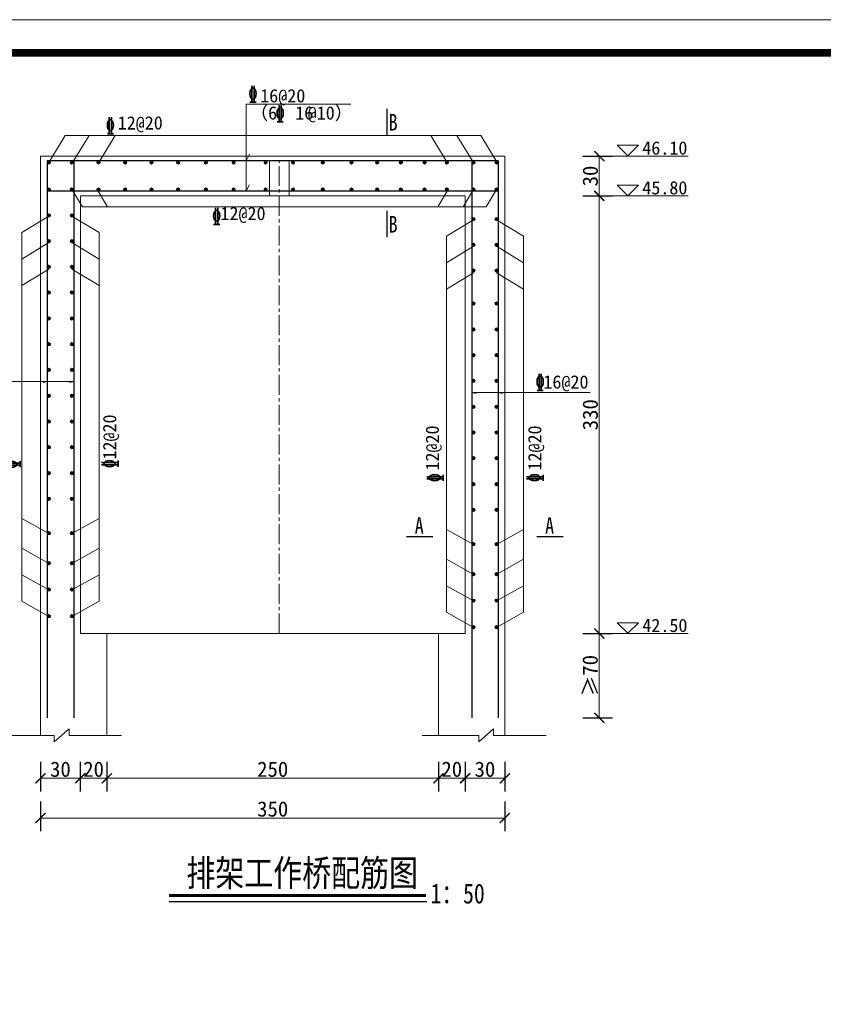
# Model space of a CAD drawing. Extents: x -13074 to 1448651, y 3648755 to 8081248.
# Tile 139 of 173: x 563319 to 563440, y 3858634 to 3858782. Entities that reach past the tile are written whole.
import ezdxf
from ezdxf.enums import TextEntityAlignment as Align
from ezdxf.lldxf.tags import DXFTag

# ---------------------------------------------------------------- set-up
doc = ezdxf.new("R2010")
doc.units = 0
doc.header["$PDMODE"] = 32
doc.header["$PDSIZE"] = 0.2
doc.linetypes.add('CENTER2', pattern=[1.125, 0.75, -0.125, 0.125, -0.125])
doc.layers.get('0').update_dxf_attribs({"linetype": 'CONTINUOUS'})
doc.layers.get('Defpoints').update_dxf_attribs({"linetype": 'CONTINUOUS'})
for name, color, linetype, lineweight in [('0.09中心线', 1, 'DASHDOT2', 9), ('0.09标注线', 3, 'CONTINUOUS', 9), ('0.13文字', 255, 'CONTINUOUS', 13), ('0.13轮廓', 4, 'CONTINUOUS', 13), ('0.15白', 7, 'CONTINUOUS', 15), ('0.30粗线', 7, 'CONTINUOUS', 30), ('0.3红', 1, 'CONTINUOUS', 30), ('SHEET', 1, 'CONTINUOUS', 15), ('文字', 7, 'CONTINUOUS', 15), ('细实线', 3, 'CONTINUOUS', 20)]:
    doc.layers.add(name, color=color, linetype=linetype, lineweight=lineweight)
doc.styles.add('-仿宋_GB2312', font='FangSong_GB2312.ttf')
doc.styles.add('CHX-1', font='tssdeng.shx', dxfattribs={"width": 0.7, "height": 300, "bigfont": 'atssdchn.shx'})
tags = doc.linetypes.add('DASHDOT2', pattern=[0.5, 0.25, -0.125, 0, -0.125]).pattern_tags.tags
tags[10:11] = [DXFTag(74, 4), DXFTag(75, 0), DXFTag(340, '0'), DXFTag(46, 1.0), DXFTag(50, 0.0), DXFTag(44, 0.0), DXFTag(45, 0.0)]
tags[8:9] = [DXFTag(74, 4), DXFTag(75, 0), DXFTag(340, '0'), DXFTag(46, 1.0), DXFTag(50, 0.0), DXFTag(44, 0.0), DXFTag(45, 0.0)]
tags[6:7] = [DXFTag(74, 4), DXFTag(75, 0), DXFTag(340, '0'), DXFTag(46, 1.0), DXFTag(50, 0.0), DXFTag(44, 0.0), DXFTag(45, 0.0)]
tags[4:5] = [DXFTag(74, 4), DXFTag(75, 0), DXFTag(340, '0'), DXFTag(46, 1.0), DXFTag(50, 0.0), DXFTag(44, 0.0), DXFTag(45, 0.0)]
doc.dimstyles.new('副本 (2) STANDARD', dxfattribs={"dimscale": 0, "dimtxt": 3.5, "dimasz": 1.5, "dimexe": 2, "dimexo": 2.25, "dimgap": 0.2, "dimtad": 1, "dimdec": 1, "dimzin": 0, "dimdsep": 46, "dimtxsty": '-仿宋_GB2312', "dimblk": 'ARCHTICK', "dimcen": 0.09, "dimadec": 0, "dimazin": 0, "dimtfac": 1, "dimtdec": 1, "dimtix": 1, "dimtmove": 2, "dimatfit": 3, "dimfxlon": 1, "dimtolj": 1, "dimtzin": 0, "dimlwd": 9, "dimarcsym": 0})

# ---------------------------------------------------------------- blocks, each defined once
blk = doc.blocks.new('_ARCHTICK')
at = {"color": 0, "linetype": 'ByBlock', "const_width": 0.15}
blk.add_lwpolyline([(-0.5, -0.5), (0.5, 0.5)], dxfattribs=at)
blk = doc.blocks.new('*D2836')
at = {"layer": '0.09标注线', "color": 0, "lineweight": -2}
for p, q in [((563322.31, 3858664.58), (563322.31, 3858660.08)), ((563392.31, 3858664.58), (563392.31, 3858660.08))]:
    blk.add_line(p, q, dxfattribs=at)
at = {"layer": '0.09标注线', "color": 0, "lineweight": 9}
blk.add_line((563322.31, 3858662.08), (563392.31, 3858662.08), dxfattribs=at)
at = {"layer": 'Defpoints', "color": 0, "lineweight": 13}
for p in [(563322.31, 3858674.56), (563392.31, 3858674.56), (563392.31, 3858662.08)]:
    blk.add_point(p, dxfattribs=at)
at = {"layer": '0.09标注线', "color": 0, "lineweight": 9, "xscale": 1.5, "yscale": 1.5, "zscale": 1.5, "rotation": 180}
blk.add_blockref('_ARCHTICK', (563322.31, 3858662.08), dxfattribs=at)
at = {"layer": '0.09标注线', "color": 0, "lineweight": 9, "xscale": 1.5, "yscale": 1.5, "zscale": 1.5}
blk.add_blockref('_ARCHTICK', (563392.31, 3858662.08), dxfattribs=at)
at = {"layer": '0.09标注线', "color": 0, "insert": (563357.31, 3858663.43), "char_height": 2.3, "attachment_point": 5, "style": '-仿宋_GB2312'}
blk.add_mtext('\\A1;350', dxfattribs=at)
blk = doc.blocks.new('*D2837')
at = {"layer": '0.09标注线', "color": 0, "lineweight": -2}
for p, q in [((563404.05, 3858755.91), (563408.55, 3858755.91)), ((563404.05, 3858689.91), (563408.55, 3858689.91))]:
    blk.add_line(p, q, dxfattribs=at)
at = {"layer": '0.09标注线', "color": 0, "lineweight": 9}
blk.add_line((563406.55, 3858689.91), (563406.55, 3858755.91), dxfattribs=at)
at = {"layer": 'Defpoints', "color": 0, "lineweight": 13}
for p in [(563386.31, 3858755.91), (563406.55, 3858755.91), (563386.31, 3858689.91)]:
    blk.add_point(p, dxfattribs=at)
at = {"layer": '0.09标注线', "color": 0, "lineweight": 9, "xscale": 1.5, "yscale": 1.5, "zscale": 1.5}
for p, rotation in [((563406.55, 3858755.91), 90), ((563406.55, 3858689.91), 270)]:
    blk.add_blockref('_ARCHTICK', p, dxfattribs=dict(at, rotation=rotation))
at = {"layer": '0.09标注线', "color": 0, "insert": (563405.2, 3858722.91), "char_height": 2.3, "attachment_point": 5, "rotation": 90, "style": '-仿宋_GB2312'}
blk.add_mtext('\\A1;330', dxfattribs=at)
blk = doc.blocks.new('*D2838')
at = {"layer": '0.09标注线', "color": 0, "lineweight": -2}
for p, q in [((563404.05, 3858761.91), (563408.55, 3858761.91)), ((563404.05, 3858755.91), (563408.55, 3858755.91))]:
    blk.add_line(p, q, dxfattribs=at)
at = {"layer": '0.09标注线', "color": 0, "lineweight": 9}
blk.add_line((563406.55, 3858755.91), (563406.55, 3858761.91), dxfattribs=at)
at = {"layer": 'Defpoints', "color": 0, "lineweight": 13}
for p in [(563391.31, 3858761.91), (563406.55, 3858761.91), (563386.31, 3858755.91)]:
    blk.add_point(p, dxfattribs=at)
at = {"layer": '0.09标注线', "color": 0, "lineweight": 9, "xscale": 1.5, "yscale": 1.5, "zscale": 1.5}
for p, rotation in [((563406.55, 3858761.91), 90), ((563406.55, 3858755.91), 270)]:
    blk.add_blockref('_ARCHTICK', p, dxfattribs=dict(at, rotation=rotation))
at = {"layer": '0.09标注线', "color": 0, "insert": (563405.2, 3858758.91), "char_height": 2.3, "attachment_point": 5, "rotation": 90, "style": '-仿宋_GB2312'}
blk.add_mtext('\\A1;30', dxfattribs=at)
blk = doc.blocks.new('*D2863')
at = {"layer": '0.09标注线', "color": 0, "lineweight": -2}
for p, q in [((563404.05, 3858689.91), (563408.55, 3858689.91)), ((563404.05, 3858677.2), (563408.55, 3858677.2))]:
    blk.add_line(p, q, dxfattribs=at)
at = {"layer": '0.09标注线', "color": 0, "lineweight": 9}
blk.add_line((563406.55, 3858689.91), (563406.55, 3858677.2), dxfattribs=at)
at = {"layer": 'Defpoints', "color": 0, "lineweight": 13}
for p in [(563386.31, 3858689.91), (563391.31, 3858677.2), (563406.55, 3858677.2)]:
    blk.add_point(p, dxfattribs=at)
at = {"layer": '0.09标注线', "color": 0, "lineweight": 9, "xscale": 1.5, "yscale": 1.5, "zscale": 1.5}
for p, rotation in [((563406.55, 3858689.91), 90), ((563406.55, 3858677.2), 270)]:
    blk.add_blockref('_ARCHTICK', p, dxfattribs=dict(at, rotation=rotation))
at = {"layer": '0.09标注线', "color": 0, "insert": (563405.2, 3858683.55), "char_height": 2.3, "attachment_point": 5, "rotation": 90, "style": '-仿宋_GB2312'}
blk.add_mtext('\\A1;≥70', dxfattribs=at)
blk = doc.blocks.new('*D2866')
at = {"layer": '0.09标注线', "color": 0, "lineweight": -2}
for p, q in [((563322.31, 3858670.58), (563322.31, 3858666.08)), ((563328.31, 3858670.58), (563328.31, 3858666.08))]:
    blk.add_line(p, q, dxfattribs=at)
at = {"layer": '0.09标注线', "color": 0, "lineweight": 9}
blk.add_line((563322.31, 3858668.08), (563328.31, 3858668.08), dxfattribs=at)
at = {"layer": 'Defpoints', "color": 0, "lineweight": 13}
for p in [(563322.31, 3858689.91), (563328.31, 3858689.91), (563328.31, 3858668.08)]:
    blk.add_point(p, dxfattribs=at)
at = {"layer": '0.09标注线', "color": 0, "lineweight": 9, "xscale": 1.5, "yscale": 1.5, "zscale": 1.5, "rotation": 180}
blk.add_blockref('_ARCHTICK', (563322.31, 3858668.08), dxfattribs=at)
at = {"layer": '0.09标注线', "color": 0, "lineweight": 9, "xscale": 1.5, "yscale": 1.5, "zscale": 1.5}
blk.add_blockref('_ARCHTICK', (563328.31, 3858668.08), dxfattribs=at)
at = {"layer": '0.09标注线', "color": 0, "insert": (563325.31, 3858669.43), "char_height": 2.3, "attachment_point": 5, "style": '-仿宋_GB2312'}
blk.add_mtext('\\A1;30', dxfattribs=at)
blk = doc.blocks.new('*D2867')
at = {"layer": '0.09标注线', "color": 0, "lineweight": -2}
for p, q in [((563328.31, 3858670.58), (563328.31, 3858666.08)), ((563332.31, 3858670.58), (563332.31, 3858666.08))]:
    blk.add_line(p, q, dxfattribs=at)
at = {"layer": '0.09标注线', "color": 0, "lineweight": 9}
blk.add_line((563328.31, 3858668.08), (563332.31, 3858668.08), dxfattribs=at)
at = {"layer": 'Defpoints', "color": 0, "lineweight": 13}
for p in [(563328.31, 3858689.91), (563332.31, 3858689.91), (563332.31, 3858668.08)]:
    blk.add_point(p, dxfattribs=at)
at = {"layer": '0.09标注线', "color": 0, "lineweight": 9, "xscale": 1.5, "yscale": 1.5, "zscale": 1.5, "rotation": 180}
blk.add_blockref('_ARCHTICK', (563328.31, 3858668.08), dxfattribs=at)
at = {"layer": '0.09标注线', "color": 0, "lineweight": 9, "xscale": 1.5, "yscale": 1.5, "zscale": 1.5}
blk.add_blockref('_ARCHTICK', (563332.31, 3858668.08), dxfattribs=at)
at = {"layer": '0.09标注线', "color": 0, "insert": (563330.31, 3858669.43), "char_height": 2.3, "attachment_point": 5, "style": '-仿宋_GB2312'}
blk.add_mtext('\\A1;20', dxfattribs=at)
blk = doc.blocks.new('*D2868')
at = {"layer": '0.09标注线', "color": 0, "lineweight": -2}
for p, q in [((563332.31, 3858670.58), (563332.31, 3858666.08)), ((563382.31, 3858670.58), (563382.31, 3858666.08))]:
    blk.add_line(p, q, dxfattribs=at)
at = {"layer": '0.09标注线', "color": 0, "lineweight": 9}
blk.add_line((563332.31, 3858668.08), (563382.31, 3858668.08), dxfattribs=at)
at = {"layer": 'Defpoints', "color": 0, "lineweight": 13}
for p in [(563332.31, 3858689.91), (563382.31, 3858689.91), (563382.31, 3858668.08)]:
    blk.add_point(p, dxfattribs=at)
at = {"layer": '0.09标注线', "color": 0, "lineweight": 9, "xscale": 1.5, "yscale": 1.5, "zscale": 1.5, "rotation": 180}
blk.add_blockref('_ARCHTICK', (563332.31, 3858668.08), dxfattribs=at)
at = {"layer": '0.09标注线', "color": 0, "lineweight": 9, "xscale": 1.5, "yscale": 1.5, "zscale": 1.5}
blk.add_blockref('_ARCHTICK', (563382.31, 3858668.08), dxfattribs=at)
at = {"layer": '0.09标注线', "color": 0, "insert": (563357.31, 3858669.43), "char_height": 2.3, "attachment_point": 5, "style": '-仿宋_GB2312'}
blk.add_mtext('\\A1;250', dxfattribs=at)
blk = doc.blocks.new('*D2869')
at = {"layer": '0.09标注线', "color": 0, "lineweight": -2}
for p, q in [((563382.31, 3858670.58), (563382.31, 3858666.08)), ((563386.31, 3858670.58), (563386.31, 3858666.08))]:
    blk.add_line(p, q, dxfattribs=at)
at = {"layer": '0.09标注线', "color": 0, "lineweight": 9}
blk.add_line((563382.31, 3858668.08), (563386.31, 3858668.08), dxfattribs=at)
at = {"layer": 'Defpoints', "color": 0, "lineweight": 13}
for p in [(563382.31, 3858689.91), (563386.31, 3858689.91), (563386.31, 3858668.08)]:
    blk.add_point(p, dxfattribs=at)
at = {"layer": '0.09标注线', "color": 0, "lineweight": 9, "xscale": 1.5, "yscale": 1.5, "zscale": 1.5, "rotation": 180}
blk.add_blockref('_ARCHTICK', (563382.31, 3858668.08), dxfattribs=at)
at = {"layer": '0.09标注线', "color": 0, "lineweight": 9, "xscale": 1.5, "yscale": 1.5, "zscale": 1.5}
blk.add_blockref('_ARCHTICK', (563386.31, 3858668.08), dxfattribs=at)
at = {"layer": '0.09标注线', "color": 0, "insert": (563384.31, 3858669.43), "char_height": 2.3, "attachment_point": 5, "style": '-仿宋_GB2312'}
blk.add_mtext('\\A1;20', dxfattribs=at)
blk = doc.blocks.new('*D2870')
at = {"layer": '0.09标注线', "color": 0, "lineweight": -2}
for p, q in [((563386.31, 3858670.58), (563386.31, 3858666.08)), ((563392.31, 3858670.58), (563392.31, 3858666.08))]:
    blk.add_line(p, q, dxfattribs=at)
at = {"layer": '0.09标注线', "color": 0, "lineweight": 9}
blk.add_line((563386.31, 3858668.08), (563392.31, 3858668.08), dxfattribs=at)
at = {"layer": 'Defpoints', "color": 0, "lineweight": 13}
for p in [(563386.31, 3858689.91), (563392.31, 3858689.91), (563392.31, 3858668.08)]:
    blk.add_point(p, dxfattribs=at)
at = {"layer": '0.09标注线', "color": 0, "lineweight": 9, "xscale": 1.5, "yscale": 1.5, "zscale": 1.5, "rotation": 180}
blk.add_blockref('_ARCHTICK', (563386.31, 3858668.08), dxfattribs=at)
at = {"layer": '0.09标注线', "color": 0, "lineweight": 9, "xscale": 1.5, "yscale": 1.5, "zscale": 1.5}
blk.add_blockref('_ARCHTICK', (563392.31, 3858668.08), dxfattribs=at)
at = {"layer": '0.09标注线', "color": 0, "insert": (563389.31, 3858669.43), "char_height": 2.3, "attachment_point": 5, "style": '-仿宋_GB2312'}
blk.add_mtext('\\A1;30', dxfattribs=at)

msp = doc.modelspace()

# ---------------------------------------------------------------- hatches: boundary and pattern name
at = {"layer": '0.30粗线'}
for points in [[(563323.812, 3858760.959, 1), (563323.312, 3858760.959, 1)], [(563327.301, 3858760.959, 1), (563326.801, 3858760.959, 1)], [(563331.301, 3858760.959, 1), (563330.801, 3858760.959, 1)], [(563331.301, 3858760.959, 1), (563330.801, 3858760.959, 1)], [(563335.301, 3858760.959, 1), (563334.801, 3858760.959, 1)], [(563335.301, 3858760.959, 1), (563334.801, 3858760.959, 1)], [(563339.301, 3858760.959, 1), (563338.801, 3858760.959, 1)], [(563343.301, 3858760.959, 1), (563342.801, 3858760.959, 1)], [(563347.489, 3858760.959, 1), (563346.989, 3858760.959, 1)], [(563351.677, 3858760.959, 1), (563351.177, 3858760.959, 1)], [(563356.501, 3858760.959, 1), (563356.001, 3858760.959, 1)], [(563360.123, 3858760.959, -1), (563360.623, 3858760.959, -1)], [(563364.604, 3858760.959, -1), (563365.104, 3858760.959, -1)], [(563368.956, 3858760.959, -1), (563369.456, 3858760.959, -1)], [(563372.834, 3858760.959, -1), (563373.334, 3858760.959, -1)], [(563376.403, 3858760.959, -1), (563376.903, 3858760.959, -1)], [(563379.952, 3858760.959, -1), (563380.452, 3858760.959, -1)], [(563379.952, 3858760.959, -1), (563380.452, 3858760.959, -1)], [(563383.323, 3858760.959, -1), (563383.823, 3858760.959, -1)], [(563383.323, 3858760.959, -1), (563383.823, 3858760.959, -1)], [(563387.323, 3858760.959, -1), (563387.823, 3858760.959, -1)], [(563390.812, 3858760.959, -1), (563391.312, 3858760.959, -1)], [(563323.819, 3858756.867, 1), (563323.319, 3858756.867, 1)], [(563327.301, 3858756.867, 1), (563326.801, 3858756.867, 1)], [(563331.301, 3858756.867, 1), (563330.801, 3858756.867, 1)], [(563331.301, 3858756.867, 1), (563330.801, 3858756.867, 1)], [(563335.301, 3858756.867, 1), (563334.801, 3858756.867, 1)], [(563335.301, 3858756.867, 1), (563334.801, 3858756.867, 1)], [(563339.301, 3858756.867, 1), (563338.801, 3858756.867, 1)], [(563343.301, 3858756.867, 1), (563342.801, 3858756.867, 1)], [(563347.489, 3858756.867, 1), (563346.989, 3858756.867, 1)], [(563351.677, 3858756.867, 1), (563351.177, 3858756.867, 1)], [(563356.501, 3858756.867, 1), (563356.001, 3858756.867, 1)], [(563360.123, 3858756.867, -1), (563360.623, 3858756.867, -1)], [(563364.604, 3858756.867, -1), (563365.104, 3858756.867, -1)], [(563368.956, 3858756.867, -1), (563369.456, 3858756.867, -1)], [(563372.834, 3858756.867, -1), (563373.334, 3858756.867, -1)], [(563376.403, 3858756.867, -1), (563376.903, 3858756.867, -1)], [(563379.952, 3858756.867, -1), (563380.452, 3858756.867, -1)], [(563379.952, 3858756.867, -1), (563380.452, 3858756.867, -1)], [(563383.323, 3858756.867, -1), (563383.823, 3858756.867, -1)], [(563383.323, 3858756.867, -1), (563383.823, 3858756.867, -1)], [(563387.323, 3858756.867, -1), (563387.823, 3858756.867, -1)], [(563390.806, 3858756.867, -1), (563391.306, 3858756.867, -1)], [(563323.819, 3858752.98, 1), (563323.319, 3858752.98, 1)], [(563327.301, 3858752.98, 1), (563326.801, 3858752.98, 1)], [(563387.323, 3858752.428, -1), (563387.823, 3858752.428, -1)], [(563390.806, 3858752.428, -1), (563391.306, 3858752.428, -1)], [(563323.819, 3858749.094, 1), (563323.319, 3858749.094, 1)], [(563327.301, 3858749.094, 1), (563326.801, 3858749.094, 1)], [(563387.323, 3858748.542, -1), (563387.823, 3858748.542, -1)], [(563390.806, 3858748.542, -1), (563391.306, 3858748.542, -1)], [(563323.819, 3858745.207, 1), (563323.319, 3858745.207, 1)], [(563327.301, 3858745.207, 1), (563326.801, 3858745.207, 1)], [(563387.323, 3858744.655, -1), (563387.823, 3858744.655, -1)], [(563390.806, 3858744.655, -1), (563391.306, 3858744.655, -1)], [(563323.819, 3858741.32, 1), (563323.319, 3858741.32, 1)], [(563327.301, 3858741.32, 1), (563326.801, 3858741.32, 1)], [(563387.323, 3858739.661, -1), (563387.823, 3858739.661, -1)], [(563390.806, 3858739.661, -1), (563391.306, 3858739.661, -1)], [(563323.819, 3858737.434, 1), (563323.319, 3858737.434, 1)], [(563323.819, 3858737.434, 1), (563323.319, 3858737.434, 1)], [(563327.301, 3858737.434, 1), (563326.801, 3858737.434, 1)], [(563327.301, 3858737.434, 1), (563326.801, 3858737.434, 1)], [(563387.323, 3858735.774, -1), (563387.823, 3858735.774, -1)], [(563390.806, 3858735.774, -1), (563391.306, 3858735.774, -1)], [(563323.819, 3858733.547, 1), (563323.319, 3858733.547, 1)], [(563327.301, 3858733.547, 1), (563326.801, 3858733.547, 1)], [(563387.323, 3858731.887, -1), (563387.823, 3858731.887, -1)], [(563390.806, 3858731.887, -1), (563391.306, 3858731.887, -1)], [(563323.819, 3858729.661, 1), (563323.319, 3858729.661, 1)], [(563327.301, 3858729.661, 1), (563326.801, 3858729.661, 1)], [(563387.323, 3858728.001, -1), (563387.823, 3858728.001, -1)], [(563390.806, 3858728.001, -1), (563391.306, 3858728.001, -1)], [(563323.819, 3858725.774, 1), (563323.319, 3858725.774, 1)], [(563327.301, 3858725.774, 1), (563326.801, 3858725.774, 1)], [(563387.323, 3858724.114, -1), (563387.823, 3858724.114, -1)], [(563390.806, 3858724.114, -1), (563391.306, 3858724.114, -1)], [(563323.819, 3858721.887, 1), (563323.319, 3858721.887, 1)], [(563327.301, 3858721.887, 1), (563326.801, 3858721.887, 1)], [(563387.323, 3858720.227, -1), (563387.823, 3858720.227, -1)], [(563390.806, 3858720.227, -1), (563391.306, 3858720.227, -1)], [(563323.819, 3858718.001, 1), (563323.319, 3858718.001, 1)], [(563327.301, 3858718.001, 1), (563326.801, 3858718.001, 1)], [(563387.323, 3858716.341, -1), (563387.823, 3858716.341, -1)], [(563390.806, 3858716.341, -1), (563391.306, 3858716.341, -1)], [(563323.819, 3858714.114, 1), (563323.319, 3858714.114, 1)], [(563327.301, 3858714.114, 1), (563326.801, 3858714.114, 1)], [(563387.323, 3858712.454, -1), (563387.823, 3858712.454, -1)], [(563390.806, 3858712.454, -1), (563391.306, 3858712.454, -1)], [(563323.819, 3858710.227, 1), (563323.319, 3858710.227, 1)], [(563327.301, 3858710.227, 1), (563326.801, 3858710.227, 1)], [(563387.323, 3858708.568, -1), (563387.823, 3858708.568, -1)], [(563390.806, 3858708.568, -1), (563391.306, 3858708.568, -1)], [(563323.819, 3858705.03, 1), (563323.319, 3858705.03, 1)], [(563327.301, 3858705.03, 1), (563326.801, 3858705.03, 1)], [(563387.323, 3858703.37, -1), (563387.823, 3858703.37, -1)], [(563390.806, 3858703.37, -1), (563391.306, 3858703.37, -1)], [(563323.819, 3858700.527, 1), (563323.319, 3858700.527, 1)], [(563327.301, 3858700.527, 1), (563326.801, 3858700.527, 1)], [(563387.323, 3858698.867, -1), (563387.823, 3858698.867, -1)], [(563390.806, 3858698.867, -1), (563391.306, 3858698.867, -1)], [(563323.819, 3858696.527, 1), (563323.319, 3858696.527, 1)], [(563327.301, 3858696.527, 1), (563326.801, 3858696.527, 1)], [(563387.323, 3858694.867, -1), (563387.823, 3858694.867, -1)], [(563390.806, 3858694.867, -1), (563391.306, 3858694.867, -1)], [(563323.819, 3858692.527, 1), (563323.319, 3858692.527, 1)], [(563327.301, 3858692.527, 1), (563326.801, 3858692.527, 1)], [(563387.323, 3858690.867, -1), (563387.823, 3858690.867, -1)], [(563390.806, 3858690.867, -1), (563391.306, 3858690.867, -1)]]:
    msp.add_hatch(color=7, dxfattribs=at).paths.add_polyline_path(points)

# ---------------------------------------------------------------- linework, layer by layer
at = {"color": 7}
msp.add_line((563341.699, 3858649.485), (563380.541, 3858649.501), dxfattribs=at)
at = {"color": 7, "const_width": 0.461}
msp.add_lwpolyline([(563341.699, 3858650.404), (563380.423, 3858650.404)], dxfattribs=at)
at = {"layer": '0.09中心线', "ltscale": 3}
for p, q in [((563356.812, 3858755.909), (563356.812, 3858761.209)), ((563359.812, 3858755.909), (563359.812, 3858761.209))]:
    msp.add_line(p, q, dxfattribs=at)
at = {"layer": '0.09标注线', "color": 7}
for p, q in [((563353.321, 3858756.609), (563353.321, 3858769.732)), ((563353.321, 3858769.732), (563369.103, 3858769.732)), ((563323.562, 3858760.959), (563326.043, 3858765.042)), ((563388.673, 3858765.042), (563326.043, 3858765.042)), ((563327.143, 3858760.959), (563329.623, 3858765.042)), ((563331.105, 3858760.959), (563333.586, 3858765.042)), ((563383.611, 3858760.959), (563381.13, 3858765.042)), ((563387.573, 3858760.959), (563385.093, 3858765.042)), ((563391.154, 3858760.959), (563388.673, 3858765.042)), ((563353.321, 3858761.209), (563353.813, 3858762.191)), ((563409.239, 3858763.542), (563410.839, 3858761.942)), ((563409.239, 3858763.542), (563412.439, 3858763.542)), ((563410.839, 3858761.942), (563412.439, 3858763.542)), ((563408.365, 3858761.909), (563419.959, 3858761.909)), ((563327.051, 3858756.859), (563328.621, 3858754.275)), ((563330.851, 3858756.859), (563332.421, 3858754.275)), ((563353.321, 3858756.609), (563353.768, 3858757.591)), ((563383.773, 3858756.859), (563382.203, 3858754.275)), ((563387.573, 3858756.859), (563386.003, 3858754.275)), ((563391.061, 3858756.859), (563389.491, 3858754.275)), ((563409.239, 3858757.542), (563410.839, 3858755.942)), ((563409.239, 3858757.542), (563412.439, 3858757.542)), ((563410.839, 3858755.942), (563412.439, 3858757.542)), ((563408.365, 3858755.909), (563419.959, 3858755.909)), ((563389.491, 3858754.275), (563328.621, 3858754.275)), ((563323.569, 3858752.867), (563319.49, 3858750.389)), ((563327.051, 3858752.867), (563331.134, 3858750.387)), ((563387.573, 3858752.315), (563383.49, 3858749.835)), ((563391.056, 3858752.315), (563395.134, 3858749.837)), ((563319.49, 3858750.389), (563319.49, 3858694.775)), ((563331.134, 3858750.387), (563331.134, 3858694.778)), ((563323.569, 3858748.867), (563319.49, 3858746.389)), ((563327.051, 3858748.867), (563331.134, 3858746.387)), ((563383.49, 3858749.835), (563383.49, 3858693.118)), ((563395.134, 3858749.837), (563395.134, 3858693.115)), ((563387.573, 3858748.315), (563383.49, 3858745.835)), ((563391.056, 3858748.315), (563395.134, 3858745.837)), ((563323.569, 3858744.867), (563319.49, 3858742.389)), ((563327.051, 3858744.867), (563331.134, 3858742.387)), ((563387.573, 3858744.315), (563383.49, 3858741.835)), ((563391.056, 3858744.315), (563395.134, 3858741.837)), ((563327.312, 3858727.931), (563309.468, 3858727.931)), ((563323.312, 3858727.931), (563322.689, 3858727.764)), ((563327.312, 3858727.931), (563326.657, 3858727.756)), ((563387.312, 3858726.271), (563405.156, 3858726.271)), ((563387.312, 3858726.271), (563387.967, 3858726.096)), ((563391.312, 3858726.271), (563391.936, 3858726.104)), ((563323.569, 3858704.994), (563319.49, 3858707.278)), ((563327.051, 3858704.994), (563331.134, 3858707.281)), ((563387.573, 3858703.334), (563383.49, 3858705.621)), ((563391.056, 3858703.334), (563395.134, 3858705.618)), ((563323.569, 3858700.491), (563319.49, 3858702.775)), ((563327.051, 3858700.491), (563331.134, 3858702.778)), ((563387.573, 3858698.831), (563383.49, 3858701.118)), ((563391.056, 3858698.831), (563395.134, 3858701.115)), ((563323.569, 3858696.491), (563319.49, 3858698.775)), ((563327.051, 3858696.491), (563331.134, 3858698.778)), ((563387.573, 3858694.831), (563383.49, 3858697.118)), ((563391.056, 3858694.831), (563395.134, 3858697.115)), ((563323.569, 3858692.491), (563319.49, 3858694.775)), ((563327.051, 3858692.491), (563331.134, 3858694.778)), ((563387.573, 3858690.831), (563383.49, 3858693.118)), ((563391.056, 3858690.831), (563395.134, 3858693.115)), ((563409.239, 3858691.542), (563410.839, 3858689.942)), ((563409.239, 3858691.542), (563412.439, 3858691.542)), ((563410.839, 3858689.942), (563412.439, 3858691.542)), ((563408.365, 3858689.909), (563419.959, 3858689.909))]:
    msp.add_line(p, q, dxfattribs=at)
at = {"layer": '0.09标注线'}
for p, q in [((563315.868, 3858674.555), (563324.366, 3858674.555)), ((563326.61, 3858675.555), (563324.366, 3858673.555)), ((563324.366, 3858674.555), (563324.366, 3858673.555)), ((563326.61, 3858674.555), (563326.61, 3858675.555)), ((563326.61, 3858674.555), (563334.533, 3858674.555)), ((563379.868, 3858674.555), (563388.366, 3858674.555)), ((563390.61, 3858675.555), (563388.366, 3858673.555)), ((563388.366, 3858674.555), (563388.366, 3858673.555)), ((563390.61, 3858674.555), (563390.61, 3858675.555)), ((563390.61, 3858674.555), (563398.533, 3858674.555))]:
    msp.add_line(p, q, dxfattribs=at)
at = {"layer": '0.13轮廓', "color": 7}
for centre in [(563323.562, 3858760.959), (563327.051, 3858760.959), (563331.051, 3858760.959), (563331.051, 3858760.959), (563335.051, 3858760.959), (563335.051, 3858760.959), (563339.051, 3858760.959), (563343.051, 3858760.959), (563347.239, 3858760.959), (563351.427, 3858760.959), (563356.251, 3858760.959), (563360.373, 3858760.959), (563364.854, 3858760.959), (563369.206, 3858760.959), (563373.084, 3858760.959), (563376.653, 3858760.959), (563380.202, 3858760.959), (563380.202, 3858760.959), (563383.573, 3858760.959), (563383.573, 3858760.959), (563387.573, 3858760.959), (563391.062, 3858760.959), (563323.569, 3858756.867), (563327.051, 3858756.867), (563331.051, 3858756.867), (563331.051, 3858756.867), (563335.051, 3858756.867), (563335.051, 3858756.867), (563339.051, 3858756.867), (563343.051, 3858756.867), (563347.239, 3858756.867), (563351.427, 3858756.867), (563356.251, 3858756.867), (563360.373, 3858756.867), (563364.854, 3858756.867), (563369.206, 3858756.867), (563373.084, 3858756.867), (563376.653, 3858756.867), (563380.202, 3858756.867), (563380.202, 3858756.867), (563383.573, 3858756.867), (563383.573, 3858756.867), (563387.573, 3858756.867), (563391.056, 3858756.867), (563323.569, 3858752.98), (563327.051, 3858752.98), (563387.573, 3858752.428), (563391.056, 3858752.428), (563323.569, 3858749.094), (563327.051, 3858749.094), (563387.573, 3858748.542), (563391.056, 3858748.542), (563323.569, 3858745.207), (563327.051, 3858745.207), (563387.573, 3858744.655), (563391.056, 3858744.655), (563323.569, 3858741.32), (563327.051, 3858741.32), (563387.573, 3858739.661), (563391.056, 3858739.661), (563323.569, 3858737.434), (563323.569, 3858737.434), (563327.051, 3858737.434), (563327.051, 3858737.434), (563387.573, 3858735.774), (563391.056, 3858735.774), (563323.569, 3858733.547), (563327.051, 3858733.547), (563387.573, 3858731.887), (563391.056, 3858731.887), (563323.569, 3858729.661), (563327.051, 3858729.661), (563387.573, 3858728.001), (563391.056, 3858728.001), (563323.569, 3858725.774), (563327.051, 3858725.774), (563387.573, 3858724.114), (563391.056, 3858724.114), (563323.569, 3858721.887), (563327.051, 3858721.887), (563387.573, 3858720.227), (563391.056, 3858720.227), (563323.569, 3858718.001), (563327.051, 3858718.001), (563387.573, 3858716.341), (563391.056, 3858716.341), (563323.569, 3858714.114), (563327.051, 3858714.114), (563387.573, 3858712.454), (563391.056, 3858712.454), (563323.569, 3858710.227), (563327.051, 3858710.227), (563387.573, 3858708.568), (563391.056, 3858708.568), (563323.569, 3858705.03), (563327.051, 3858705.03), (563387.573, 3858703.37), (563391.056, 3858703.37), (563323.569, 3858700.527), (563327.051, 3858700.527), (563387.573, 3858698.867), (563391.056, 3858698.867), (563323.569, 3858696.527), (563327.051, 3858696.527), (563387.573, 3858694.867), (563391.056, 3858694.867), (563323.569, 3858692.527), (563327.051, 3858692.527), (563387.573, 3858690.867), (563391.056, 3858690.867)]:
    msp.add_circle(centre, 0.25, dxfattribs=at)
at = {"layer": '0.15白', "color": 7, "lineweight": 15}
for p, q in [((563322.312, 3858761.909), (563322.312, 3858674.555)), ((563322.312, 3858761.909), (563392.312, 3858761.909)), ((563392.312, 3858761.909), (563392.312, 3858674.555)), ((563328.312, 3858755.909), (563328.312, 3858689.909)), ((563328.312, 3858755.909), (563386.312, 3858755.909)), ((563386.312, 3858755.909), (563386.312, 3858689.909)), ((563328.312, 3858689.909), (563386.312, 3858689.909)), ((563332.312, 3858689.909), (563332.312, 3858674.555)), ((563382.312, 3858689.909), (563382.312, 3858674.555))]:
    msp.add_line(p, q, dxfattribs=at)
at = {"layer": '0.30粗线', "color": 7}
for p, q in [((563391.312, 3858761.209), (563323.312, 3858761.209)), ((563323.312, 3858761.209), (563323.312, 3858677.2)), ((563327.312, 3858761.209), (563327.312, 3858677.2)), ((563387.312, 3858761.209), (563387.312, 3858677.2)), ((563391.312, 3858761.209), (563391.312, 3858677.2)), ((563391.312, 3858756.609), (563323.312, 3858756.609))]:
    msp.add_line(p, q, dxfattribs=at)
at = {"layer": '0.3红', "color": 7}
for p, q in [((563374.585, 3858765.074), (563374.585, 3858769.022)), ((563374.585, 3858749.69), (563374.585, 3858753.639)), ((563377.494, 3858704.546), (563381.443, 3858704.546)), ((563397.149, 3858704.546), (563401.098, 3858704.546))]:
    msp.add_line(p, q, dxfattribs=at)
at = {"layer": 'SHEET', "color": 7}
msp.add_lwpolyline([(563559.769, 3858485.489), (563139.769, 3858485.489), (563139.769, 3858782.489), (563559.769, 3858782.489)], close=True, dxfattribs=at)
at = {"layer": 'SHEET', "color": 7, "const_width": 1.2}
msp.add_lwpolyline([(563164.769, 3858777.489), (563554.769, 3858777.489), (563554.769, 3858490.489), (563164.769, 3858490.489)], close=True, dxfattribs=at)
at = {"layer": '细实线', "color": 1, "linetype": 'CENTER2', "lineweight": 13, "ltscale": 4}
msp.add_line((563358.312, 3858689.909), (563358.312, 3858761.209), dxfattribs=at)

# ---------------------------------------------------------------- texts
at = {"layer": '0.09标注线', "color": 7, "style": '-仿宋_GB2312', "width": 0.8}
for s, p in [('B', (563374.786, 3858765.771, -4.893)), ('B', (563374.786, 3858750.387, -4.893)), ('A', (563378.721, 3858704.946, -4.893)), ('A', (563398.376, 3858704.946, -4.893))]:
    msp.add_text(s, height=2.5, dxfattribs=at).set_placement(p)
at = {"layer": '0.09标注线', "color": 7, "char_height": 2, "width": 17.07403, "style": '-仿宋_GB2312'}
for s, insert, attachment_point in [('16@20', (563355.43, 3858772.018), 1), ('12@20', (563333.941, 3858765.486), 7), ('46.10', (563413.031, 3858764.138), 1), ('45.80', (563413.031, 3858758.138), 1), ('12@20', (563349.435, 3858751.821), 7), ('16@20', (563398.121, 3858728.856), 1), ('42.50', (563413.031, 3858692.138), 1)]:
    msp.add_mtext(s, dxfattribs=dict(at, insert=insert, attachment_point=attachment_point))
at = {"layer": '0.09标注线', "char_height": 2, "width": 17.07403, "attachment_point": 1, "style": '-仿宋_GB2312'}
for s, insert in [('（6  16', (563353.898, 3858769.428)), ('@10）', (563362.587, 3858769.428))]:
    msp.add_mtext(s, dxfattribs=dict(at, insert=insert))
at = {"layer": '0.09标注线', "color": 7, "char_height": 2, "width": 17.07403, "rotation": 90, "style": '-仿宋_GB2312'}
for insert, attachment_point in [((563331.719, 3858716.147), 1), ((563382.811, 3858714.488), 7), ((563395.813, 3858714.488), 1)]:
    msp.add_mtext('12@20', dxfattribs=dict(at, insert=insert, attachment_point=attachment_point))
at = {"layer": '0.13文字', "color": 7, "style": '-仿宋_GB2312', "width": 0.8}
for s, height, p in [('排架工作桥配筋图', 4, (563361.761, 3858653.864)), ('1：50', 3, (563385.192, 3858650.671))]:
    msp.add_text(s, height=height, dxfattribs=at).set_placement(p, align=Align.MIDDLE)
at = {"layer": '文字', "color": 7, "style": 'CHX-1', "width": 0.62}
for p in [(563353.672, 3858770.035), (563332.183, 3858765.268), (563348.195, 3858751.603), (563396.971, 3858726.574)]:
    msp.add_text('\x84', height=2.5, dxfattribs=at).set_placement(p)
at = {"layer": '文字', "style": 'CHX-1', "width": 0.62}
msp.add_text('\x84', height=2.5, dxfattribs=at).set_placement((563357.772, 3858767.088))
at = {"layer": '文字', "color": 7, "style": 'CHX-1', "width": 0.62}
for p in [(563319.221, 3858714.779), (563334.011, 3858714.862), (563383.029, 3858712.73), (563398.095, 3858712.73)]:
    msp.add_text('\x84', height=2.5, rotation=90, dxfattribs=at).set_placement(p)

# ---------------------------------------------------------------- dimensions: what is measured, and where the dimension line sits
at = {"layer": '0.09标注线'}
for base, p1, p2, picture, middle in [((563406.552, 3858761.909), (563386.312, 3858755.909), (563391.312, 3858761.909), '*D2838', (563405.202, 3858758.909)), ((563406.552, 3858755.909), (563386.312, 3858689.909), (563386.312, 3858755.909), '*D2837', (563405.202, 3858722.909))]:
    dim = msp.add_linear_dim(base=base, p1=p1, p2=p2, angle=90, dimstyle='副本 (2) STANDARD', override={"dimscale": 1, "dimtxt": 2.3, "dimdec": 0, "dimlfac": 5}, dxfattribs=at)
    dim.commit()
    dim.dimension.update_dxf_attribs({"geometry": picture, "text_midpoint": middle})
for base, p1, p2, picture, middle in [((563328.312, 3858668.076), (563322.312, 3858689.909), (563328.312, 3858689.909), '*D2866', (563325.312, 3858669.426)), ((563332.312, 3858668.076), (563328.312, 3858689.909), (563332.312, 3858689.909), '*D2867', (563330.312, 3858669.426)), ((563382.312, 3858668.076), (563332.312, 3858689.909), (563382.312, 3858689.909), '*D2868', (563357.312, 3858669.426)), ((563386.312, 3858668.076), (563382.312, 3858689.909), (563386.312, 3858689.909), '*D2869', (563384.312, 3858669.426)), ((563392.312, 3858668.076), (563386.312, 3858689.909), (563392.312, 3858689.909), '*D2870', (563389.312, 3858669.426)), ((563392.312, 3858662.08), (563322.312, 3858674.555), (563392.312, 3858674.555), '*D2836', (563357.312, 3858663.43))]:
    dim = msp.add_linear_dim(base=base, p1=p1, p2=p2, dimstyle='副本 (2) STANDARD', override={"dimscale": 1, "dimtxt": 2.3, "dimdec": 0, "dimlfac": 5}, dxfattribs=at)
    dim.commit()
    dim.dimension.update_dxf_attribs({"geometry": picture, "text_midpoint": middle})
dim = msp.add_linear_dim(base=(563406.552, 3858677.2), p1=(563386.312, 3858689.909), p2=(563391.312, 3858677.2), angle=90, text='≥70', dimstyle='副本 (2) STANDARD', override={"dimscale": 1, "dimtxt": 2.3, "dimdec": 0, "dimlfac": 5}, dxfattribs=at)
dim.commit()
dim.dimension.update_dxf_attribs({"geometry": '*D2863', "text_midpoint": (563405.202, 3858683.554)})

doc.saveas('drawing.dxf')
